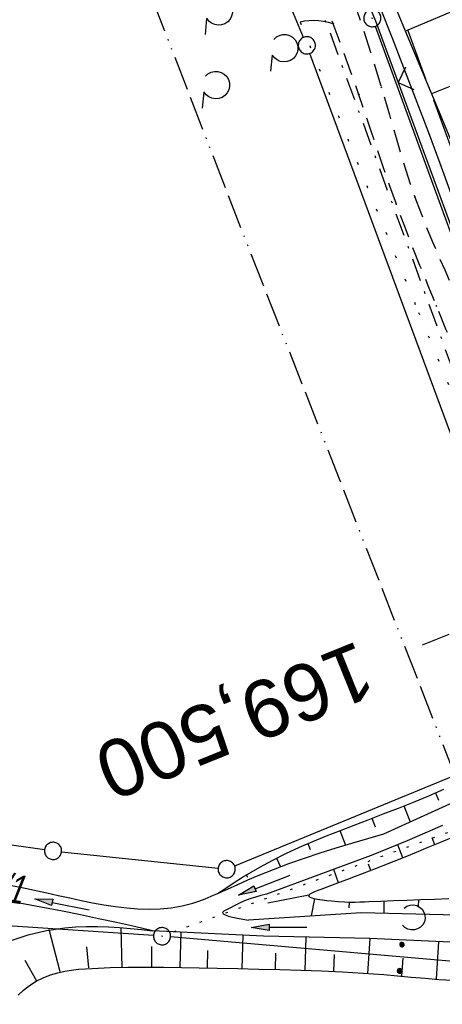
# Model space of a CAD drawing. Extents: x 509202 to 509841, y 456298 to 457260.
# Tile 19 of 56: x 509518 to 509555, y 456608 to 456694. Entities that reach past the tile are written whole.
import ezdxf
from ezdxf.enums import TextEntityAlignment as Align

# ---------------------------------------------------------------- set-up
doc = ezdxf.new("R2010")
doc.units = 0
doc.header["$LTSCALE"] = 10
doc.header["$MEASUREMENT"] = 0
for name, pattern in [('ACAD_ISO13W100', [36, 12, -3, 12, -3, 0, -3, 0, -3]), ('ACAD_ISO16W100', [73, 15, -6.5, 15, -6.5, 15, -7, 1, -7]), ('AUSGEZOGEN', [0]), ('LT00', [0]), ('LT07', [0.22, 0.02, -0.2]), ('LT08', [0.42, 0.2, -0.1, 0.02, -0.1]), ('LT11', [0.3, 0.2, -0.1]), ('LT17', [0.15, 0.1, -0.05]), ('PUNKTX2_STR', [0.6, 0.1, -0.5])]:
    doc.linetypes.add(name, pattern=pattern)
doc.layers.get('0').update_dxf_attribs({"linetype": 'LT00'})
for name, color, linetype in [('--EK_FBR', 1, 'LT00'), ('--EK_ST-93-1', 30, 'LT17'), ('--EL_DFK_AB_L', 21, 'LT00'), ('--EL_DFK_AB_P', 7, 'LT00'), ('BAB-KABEL', 220, 'ACAD_ISO16W100'), ('DFK_AB_L', 21, 'LT00'), ('DFK_AB_P', 7, 'LT00'), ('DFK_FLUR_NR', 250, 'LT00'), ('DFK_GZPKT', 250, 'LT00'), ('DFK_KATASTER', 250, 'LT00'), ('DFK_NUTZUNG', 250, 'LT00'), ('DFK_NUTZUNGSGRENZE', 70, 'PUNKTX2_STR'), ('GASLTG', 250, 'ACAD_ISO13W100'), ('GEHOELZ_SYMB', 252, 'Continuous'), ('PFEIL', 140, 'AUSGEZOGEN'), ('STROM_UNTER', 80, 'LT08'), ('V114_BOESCH', 250, 'LT00'), ('V114_BOSCHUNG', 250, 'LT00'), ('V114_EINFAHRT', 250, 'LT00'), ('V114_FELDWEG', 250, 'LT11'), ('V114_GEHOELZ', 250, 'LT07'), ('V114_GRABEN', 250, 'LT00'), ('V114_ZAUN', 40, 'LT00')]:
    doc.layers.add(name, color=color, linetype=linetype)
doc.styles.add('Beschrift', font='ARIAL.TTF')
doc.styles.get("Standard").update_dxf_attribs({"font": 'ARIAL.TTF'})

# ---------------------------------------------------------------- blocks, each defined once
blk = doc.blocks.new('SYMB7010')
at = {"color": 0, "linetype": 'ByBlock'}
for points in [[(-0.031408, 0.499213), (-0.093728, 0.49134), (-0.15457, 0.475719), (-0.212975, 0.452595), (-0.268021, 0.422333), (-0.31884, 0.385411), (-0.36463, 0.342411), (-0.40467, 0.29401), (-0.438329, 0.240973), (-0.465074, 0.184136), (-0.484486, 0.124395), (-0.496256, 0.062692), (-0.5002, 0)], [(-0.5002, 0), (-0.496256, -0.062692), (-0.484486, -0.124395), (-0.465075, -0.184136), (-0.438329, -0.240973), (-0.404671, -0.29401), (-0.36463, -0.342411), (-0.31884, -0.385411), (-0.268021, -0.422333), (-0.212975, -0.452595), (-0.154571, -0.475719), (-0.093728, -0.49134), (-0.031408, -0.499213), (0.031408, -0.499213)], [(0.5002, 0), (0.496256, 0.062692), (0.484485, 0.124395), (0.465074, 0.184136), (0.438329, 0.240973), (0.40467, 0.29401), (0.36463, 0.342411), (0.31884, 0.385411), (0.268021, 0.422333), (0.212975, 0.452595), (0.15457, 0.475719), (0.093728, 0.49134), (0.031408, 0.499213), (-0.031408, 0.499213)], [(0.031408, -0.499213), (0.093728, -0.491341), (0.15457, -0.475719), (0.212975, -0.452595), (0.268021, -0.422333), (0.31884, -0.385411), (0.36463, -0.342411), (0.404671, -0.294011), (0.438329, -0.240974), (0.465075, -0.184136), (0.484486, -0.124395), (0.496256, -0.062692), (0.500201, 0)]]:
    blk.add_lwpolyline(points, dxfattribs=at)
blk = doc.blocks.new('SYMB0003')
at = {"color": 0, "linetype": 'ByBlock'}
for p, q in [((-0.015712, 0), (0.010166, 0.012015)), ((0, -0.021257), (-0.015712, 0)), ((0.010166, 0.012015), (0, -0.021257))]:
    blk.add_line(p, q, dxfattribs=at)
for points in [[(-0.031395, 0.499013), (-0.093691, 0.491144), (-0.154509, 0.475528), (-0.21289, 0.452414), (-0.267913, 0.422164), (-0.318712, 0.385257), (-0.364484, 0.342274), (-0.404509, 0.293893), (-0.438154, 0.240877), (-0.464888, 0.184062), (-0.484292, 0.124345), (-0.496058, 0.062667), (-0.5, 0)], [(-0.5, 0), (-0.496058, -0.062667), (-0.484292, -0.124345), (-0.464888, -0.184062), (-0.438154, -0.240877), (-0.404509, -0.293893), (-0.364485, -0.342274), (-0.318712, -0.385257), (-0.267914, -0.422164), (-0.21289, -0.452414), (-0.154509, -0.475529), (-0.093691, -0.491144), (-0.031395, -0.499014), (0.031395, -0.499014)], [(0.5, 0), (0.496057, 0.062667), (0.484292, 0.124345), (0.464888, 0.184062), (0.438153, 0.240877), (0.404509, 0.293893), (0.364484, 0.342274), (0.318712, 0.385257), (0.267913, 0.422164), (0.21289, 0.452414), (0.154509, 0.475528), (0.093691, 0.491144), (0.031395, 0.499013), (-0.031395, 0.499013)], [(0.031395, -0.499014), (0.093691, -0.491144), (0.154509, -0.475529), (0.21289, -0.452414), (0.267914, -0.422164), (0.318712, -0.385257), (0.364485, -0.342274), (0.404509, -0.293893), (0.438154, -0.240877), (0.464889, -0.184062), (0.484292, -0.124345), (0.496058, -0.062667), (0.5, 0)]]:
    blk.add_lwpolyline(points, dxfattribs=at)
blk = doc.blocks.new('SYMB7231')
at = {"color": 0, "linetype": 'ByBlock'}
for p, q in [((0.109975, -0.002365), (0.105504, -0.031126)), ((0.23, -0.057081), (0.23, -0.082919)), ((0.235, -0.087105), (0.235, -0.052895)), ((0.24, -0.050836), (0.24, -0.089164)), ((0.245, -0.089796), (0.245, -0.050204)), ((0.25, -0.050836), (0.25, -0.089164)), ((0.255, -0.087105), (0.255, -0.052895)), ((0.26, -0.057081), (0.26, -0.082919)), ((0.265, -0.070126), (0.265, -0.069854)), ((0.46, -0.057081), (0.46, -0.082919)), ((0.465, -0.087105), (0.465, -0.052895)), ((0.47, -0.050836), (0.47, -0.089164)), ((0.475, -0.089796), (0.475, -0.050204)), ((0.48, -0.050836), (0.48, -0.089164)), ((0.485, -0.087105), (0.485, -0.052895)), ((0.49, -0.057081), (0.49, -0.082919)), ((0.495, -0.070126), (0.495, -0.069854))]:
    blk.add_line(p, q, dxfattribs=at)
for points in [[(-0.109975, -0.002365), (-0.106745, 0.026562), (-0.096041, 0.053629), (-0.078613, 0.076941), (-0.055681, 0.094866), (-0.028851, 0.106149), (0, 0.11)], [(0, 0.11), (0.028851, 0.106149), (0.055681, 0.094866), (0.078613, 0.076941), (0.096041, 0.053629), (0.106745, 0.026562), (0.109975, -0.002365)], [(-0.075234, -0.080249), (-0.093647, -0.057708), (-0.105504, -0.031126), (-0.109975, -0.002365)], [(0.105504, -0.031126), (0.093647, -0.057708), (0.075234, -0.080249)], [(0.265, -0.07), (0.263019, -0.061322), (0.25747, -0.054363), (0.24945, -0.050501), (0.24055, -0.050501), (0.23253, -0.054363), (0.226981, -0.061322), (0.225, -0.07), (0.226981, -0.078678), (0.23253, -0.085637), (0.24055, -0.089499), (0.24945, -0.089499), (0.25747, -0.085637), (0.263019, -0.078678), (0.265, -0.07)], [(0.495, -0.07), (0.493019, -0.061322), (0.48747, -0.054363), (0.47945, -0.050501), (0.47055, -0.050501), (0.46253, -0.054363), (0.456981, -0.061322), (0.455, -0.07), (0.456981, -0.078678), (0.46253, -0.085637), (0.47055, -0.089499), (0.47945, -0.089499), (0.48747, -0.085637), (0.493019, -0.078678), (0.495, -0.07)]]:
    blk.add_lwpolyline(points, dxfattribs=at)
blk = doc.blocks.new('Pfreil3')
at = {"layer": 'PFEIL'}
blk.add_hatch(color=256, dxfattribs=at).paths.add_polyline_path([(-1.549, 0.273), (-1.549, -0.273), (0, 0)])
for p, q in [((-1.549, 0), (-4.831, 0)), ((-1.549, -0.273), (-1.549, 0.273)), ((-1.549, 0.273), (0, 0)), ((0, 0), (-1.549, -0.273))]:
    blk.add_line(p, q, dxfattribs=at)
blk = doc.blocks.new('SYMB0011')
at = {"color": 0, "linetype": 'ByBlock'}
for p, q in [((0.5, 0), (-0.5, 0)), ((0, 0.5), (0, -0.5))]:
    blk.add_line(p, q, dxfattribs=at)
blk = doc.blocks.new('SYMB0024')
at = {"color": 0, "linetype": 'ByBlock'}
for p, q in [((-0.5, 0.5), (0, 0)), ((0, 0), (0.5, 0.5))]:
    blk.add_line(p, q, dxfattribs=at)
blk = doc.blocks.new('GEHOELZ_SYMB')
at = {"layer": 'GEHOELZ_SYMB'}
blk.add_line((0, 0), (1.4, 0), dxfattribs=at)
blk.add_lwpolyline([(-1.388, 0.017), (-1.612, 0.221), (-1.778, 0.474), (-1.876, 0.761), (-1.898, 1.063), (-1.844, 1.361), (-1.718, 1.636), (-1.526, 1.87), (-1.282, 2.05), (-1, 2.162), (-0.7, 2.2), (-0.4, 2.162), (-0.118, 2.05), (0.126, 1.87), (0.318, 1.636), (0.444, 1.361), (0.498, 1.063), (0.476, 0.761), (0.378, 0.474), (0.212, 0.221), (-0.012, 0.017)], dxfattribs=at)

msp = doc.modelspace()

# ---------------------------------------------------------------- linework, layer by layer
at = {"layer": '--EK_FBR', "linetype": 'LT11', "flags": 128}
for points in [[(509589.469, 456580.367), (509588.804, 456582.187), (509588.137, 456584.005), (509587.464, 456585.822), (509586.784, 456587.636), (509586.093, 456589.445), (509585.389, 456591.249), (509584.669, 456593.046), (509583.945, 456594.804), (509583.208, 456596.557), (509582.46, 456598.305), (509581.705, 456600.051), (509580.948, 456601.795), (509580.191, 456603.54), (509579.438, 456605.286), (509578.693, 456607.036), (509577.867, 456609.012), (509577.052, 456610.992), (509576.246, 456612.976), (509575.445, 456614.962), (509574.646, 456616.949), (509573.846, 456618.936), (509573.041, 456620.921), (509572.23, 456622.903), (509571.408, 456624.881), (509570.7, 456626.558), (509569.986, 456628.233), (509569.272, 456629.907), (509568.561, 456631.583), (509567.858, 456633.262), (509567.167, 456634.945), (509566.493, 456636.636), (509565.803, 456638.43), (509565.132, 456640.232), (509564.476, 456642.039), (509563.83, 456643.851), (509563.189, 456645.665), (509562.55, 456647.479), (509561.908, 456649.292), (509561.257, 456651.102), (509560.594, 456652.907), (509559.825, 456654.943), (509559.037, 456656.972), (509558.235, 456658.995), (509557.42, 456661.014), (509556.597, 456663.029), (509555.768, 456665.043), (509554.938, 456667.055), (509554.108, 456669.069), (509553.384, 456670.837), (509552.668, 456672.608), (509551.965, 456674.383), (509551.279, 456676.165), (509550.614, 456677.955), (509550.048, 456679.541), (509549.497, 456681.132), (509548.956, 456682.727), (509548.419, 456684.323), (509547.881, 456685.919), (509547.338, 456687.513), (509546.245, 456690.618), (509545.109, 456693.706), (509544.37, 456695.648), (509543.617, 456697.584), (509542.854, 456699.517), (509541.818, 456702.108), (509540.772, 456704.695), (509539.717, 456707.278), (509538.655, 456709.859), (509537.588, 456712.438), (509536.517, 456715.015), (509533.439, 456722.391), (509530.346, 456729.761), (509528.931, 456733.122), (509527.514, 456736.482), (509526.097, 456739.841), (509524.681, 456743.202), (509523.269, 456746.564), (509521.861, 456749.928), (509520.556, 456753.061), (509519.253, 456756.196), (509517.951, 456759.331), (509516.648, 456762.465), (509515.341, 456765.598), (509514.027, 456768.728), (509512.705, 456771.854), (509509.708, 456778.837), (509506.658, 456785.797), (509503.555, 456792.735), (509502.289, 456795.528), (509501.017, 456798.319), (509499.74, 456801.108), (509498.462, 456803.896), (509497.184, 456806.684), (509495.908, 456809.473), (509494.636, 456812.263), (509492.91, 456816.076), (509491.194, 456819.892), (509489.486, 456823.713), (509487.785, 456827.537), (509486.087, 456831.364), (509485.085, 456833.628), (509484.081, 456835.891), (509483.075, 456838.152), (509482.064, 456840.411), (509481.046, 456842.666), (509480.019, 456844.916), (509478.982, 456847.159), (509478.245, 456848.731), (509477.497, 456850.298), (509476.735, 456851.858), (509475.953, 456853.41), (509475.148, 456854.951), (509474.314, 456856.48), (509473.449, 456857.996), (509472.546, 456859.497), (509471.954, 456860.436), (509471.343, 456861.364), (509470.71, 456862.275), (509470.053, 456863.165), (509469.367, 456864.029), (509468.651, 456864.861), (509467.901, 456865.658), (509467.115, 456866.413), (509466.334, 456867.09), (509465.523, 456867.73), (509464.685, 456868.34), (509463.824, 456868.924), (509462.945, 456869.488), (509462.052, 456870.038), (509461.148, 456870.579), (509460.24, 456871.116), (509459.329, 456871.653), (509457.819, 456872.561), (509456.315, 456873.483), (509454.815, 456874.416), (509453.319, 456875.353), (509451.824, 456876.292), (509450.33, 456877.229), (509448.834, 456878.158), (509447.336, 456879.077), (509445.834, 456879.979), (509444.326, 456880.862), (509442.811, 456881.721), (509441.287, 456882.552), (509439.754, 456883.35), (509438.209, 456884.112), (509436.651, 456884.833), (509435.078, 456885.508), (509433.49, 456886.134), (509431.884, 456886.707), (509430.26, 456887.221), (509428.74, 456887.643), (509427.203, 456888.017), (509425.652, 456888.348), (509424.088, 456888.639), (509422.511, 456888.897), (509420.924, 456889.126), (509419.327, 456889.33), (509417.722, 456889.515), (509416.111, 456889.686), (509414.493, 456889.847), (509412.872, 456890.003), (509411.247, 456890.159), (509409.621, 456890.319), (509407.568, 456890.535), (509405.517, 456890.77), (509403.469, 456891.028), (509401.428, 456891.313), (509399.396, 456891.628), (509397.374, 456891.977), (509395.365, 456892.364), (509393.371, 456892.793), (509391.395, 456893.267), (509389.439, 456893.79), (509387.504, 456894.367), (509385.594, 456895.001), (509383.709, 456895.695), (509381.854, 456896.454), (509380.029, 456897.281), (509378.454, 456898.065), (509376.902, 456898.9), (509375.371, 456899.781), (509373.86, 456900.704), (509372.365, 456901.664), (509370.885, 456902.656), (509369.418, 456903.676), (509367.962, 456904.719), (509366.514, 456905.781), (509365.073, 456906.857), (509363.636, 456907.941), (509362.201, 456909.031)], [(509474.818, 456860.83), (509475.758, 456859.043), (509476.694, 456857.255), (509477.625, 456855.465), (509478.547, 456853.67), (509479.459, 456851.87), (509480.356, 456850.064), (509481.236, 456848.249), (509482.171, 456846.268), (509483.086, 456844.278), (509483.985, 456842.28), (509484.871, 456840.276), (509485.749, 456838.267), (509486.621, 456836.256), (509487.491, 456834.244), (509488.362, 456832.233), (509490.029, 456828.422), (509491.713, 456824.619), (509493.413, 456820.823), (509495.128, 456817.034), (509496.856, 456813.251), (509497.984, 456810.798), (509499.116, 456808.347), (509500.249, 456805.896), (509501.381, 456803.445), (509502.51, 456800.992), (509503.635, 456798.538), (509504.754, 456796.081), (509505.864, 456793.62), (509507.718, 456789.452), (509509.543, 456785.271), (509511.341, 456781.079), (509513.112, 456776.875), (509514.858, 456772.661), (509515.852, 456770.231), (509516.841, 456767.798), (509517.826, 456765.363), (509518.809, 456762.928), (509519.793, 456760.494), (509520.78, 456758.06), (509521.772, 456755.629), (509522.772, 456753.201), (509523.782, 456750.777), (509524.738, 456748.51), (509525.702, 456746.245), (509526.672, 456743.984), (509527.645, 456741.723), (509528.619, 456739.463), (509529.592, 456737.202), (509530.561, 456734.94), (509531.524, 456732.675), (509532.477, 456730.407), (509533.34, 456728.331), (509534.196, 456726.253), (509535.051, 456724.174), (509535.906, 456722.095), (509536.766, 456720.018), (509537.634, 456717.945), (509538.513, 456715.876), (509539.258, 456714.151), (509540.01, 456712.428), (509540.765, 456710.707), (509541.519, 456708.986), (509542.269, 456707.263), (509543.01, 456705.537), (509543.74, 456703.806), (509544.455, 456702.069), (509545.15, 456700.324), (509546.287, 456697.318), (509547.359, 456694.286), (509548.366, 456691.231), (509549.31, 456688.155), (509549.662, 456686.951), (509550.009, 456685.745), (509550.355, 456684.539), (509550.705, 456683.335), (509551.064, 456682.134), (509551.435, 456680.938), (509551.824, 456679.748), (509552.234, 456678.566), (509552.711, 456677.282), (509553.214, 456676.008), (509553.738, 456674.741), (509554.278, 456673.48), (509554.829, 456672.223), (509555.385, 456670.968), (509555.942, 456669.712), (509557.335, 456666.521), (509558.696, 456663.318), (509560.023, 456660.101), (509561.312, 456656.871), (509562.563, 456653.625), (509563.235, 456651.83), (509563.898, 456650.031), (509564.555, 456648.23), (509565.208, 456646.427), (509565.863, 456644.624), (509566.52, 456642.823), (509567.185, 456641.024), (509567.859, 456639.23), (509568.547, 456637.44), (509569.34, 456635.434), (509570.15, 456633.434), (509570.976, 456631.441), (509571.815, 456629.453), (509572.664, 456627.469), (509573.521, 456625.488), (509574.479, 456623.288), (509575.441, 456621.088), (509576.403, 456618.889), (509577.364, 456616.69), (509578.32, 456614.488), (509579.269, 456612.284), (509580.209, 456610.076), (509581.137, 456607.863), (509582.095, 456605.535), (509583.041, 456603.201), (509583.978, 456600.863), (509584.909, 456598.524), (509585.838, 456596.183), (509586.767, 456593.842), (509588.016, 456590.717), (509589.271, 456587.594), (509590.529, 456584.472), (509591.79, 456581.352)]]:
    msp.add_lwpolyline(points, dxfattribs=at)
at = {"layer": '--EK_ST-93-1', "ltscale": 2.5}
msp.add_line((509589.923, 456654.521), (509552.864, 456639.454), dxfattribs=at)
at = {"layer": '--EL_DFK_AB_L'}
for p, q in [((509548.767, 456693.495), (509570.114, 456634.805)), ((509529.422, 456614.1), (509500.349, 456616.078)), ((509572.523, 456610.354), (509530.917, 456613.985))]:
    msp.add_line(p, q, dxfattribs=at)
at = {"layer": 'BAB-KABEL', "ltscale": 0.03, "flags": 128}
msp.add_lwpolyline([(509310.397, 457191.455), (509314.935, 457182.403), (509327.66, 457157.094), (509343.187, 457126.022), (509353.104, 457106.758), (509363.321, 457084.915), (509375.621, 457061.023), (509384.153, 457045.767), (509397.858, 457019.34), (509408.066, 456999.062), (509420.087, 456973.888), (509435.471, 456943.271), (509446.241, 456921.444), (509454.936, 456903.795), (509461.516, 456890.214), (509469.628, 456874.404), (509477.312, 456859.329), (509483.329, 456847.572), (509491.021, 456833.158), (509501.09, 456813.152), (509506.259, 456802.264), (509513.665, 456785.62), (509521.93, 456766.04), (509526.539, 456755.153), (509531.439, 456742.537), (509534.931, 456733.883), (509544.021, 456711.792), (509550.592, 456695.843), (509560.174, 456669.924), (509577.78, 456627.358), (509581.452, 456623.887), (509581.081, 456619.183), (509584.721, 456608.071), (509600.908, 456566.528), (509604.911, 456555.37), (509610.192, 456542.556), (509618.674, 456519.883), (509627.397, 456496.01), (509636.934, 456469.156), (509646.666, 456441.468), (509670.817, 456365.754), (509672.677, 456359.45), (509656.284, 456346.091), (509658.672, 456333.929)], dxfattribs=at)
at = {"layer": 'DFK_AB_L'}
for p, q in [((509548.767, 456693.495), (509570.114, 456634.805)), ((509529.422, 456614.1), (509500.349, 456616.078)), ((509572.523, 456610.354), (509530.917, 456613.985))]:
    msp.add_line(p, q, dxfattribs=at)
at = {"layer": 'DFK_KATASTER'}
for p, q in [((509542.512, 456692.522), (509513.649, 456761.837)), ((509564.69, 456632.613), (509543.06, 456691.126)), ((509536.504, 456620.186), (509564.257, 456631.624)), ((509483.803, 456626.804), (509519.918, 456621.607)), ((509521.406, 456621.42), (509535.065, 456619.979))]:
    msp.add_line(p, q, dxfattribs=at)
at = {"layer": 'DFK_NUTZUNGSGRENZE', "ltscale": 0.2}
msp.add_line((509565.215, 456626.765), (509530.875, 456614.305), dxfattribs=at)
at = {"layer": 'GASLTG', "ltscale": 0.025, "flags": 128}
msp.add_lwpolyline([(509536.362, 456595.58), (509537.11, 456603.042), (509537.644, 456603.681), (509538.816, 456603.894), (509539.884, 456604.001), (509559.406, 456602.509), (509561.006, 456602.615), (509561.973, 456603.238), (509562.247, 456604.356), (509562.293, 456606.022), (509562.521, 456608.4), (509562.589, 456609.975), (509562.247, 456610.956), (509556.525, 456626.064), (509545.65, 456653.947), (509536.9, 456676.277), (509525.475, 456705.852), (509512.023, 456740.779), (509506.032, 456756.064), (509501.239, 456768.382), (509480.574, 456791.597), (509467.429, 456806.36), (509464.011, 456808.548), (509454.772, 456813.138), (509451.674, 456814.419), (509449.558, 456810.291)], dxfattribs=at)
at = {"layer": 'STROM_UNTER', "flags": 128}
msp.add_lwpolyline([(509480.891, 456838.678), (509481.335, 456838.812), (509499.59, 456799.516), (509505.766, 456785.19), (509525.254, 456739.144), (509544.692, 456693.287), (509566.09, 456634.457), (509576.274, 456611.773), (509577.886, 456605.064), (509597.832, 456555.4), (509600.268, 456548.385)], dxfattribs=at)
at = {"layer": 'V114_BOESCH'}
for points in [[(509534.995, 456617.774), (509535.726, 456618.254), (509536.459, 456618.729), (509537.196, 456619.196), (509537.941, 456619.651), (509538.694, 456620.089), (509539.825, 456620.701), (509540.977, 456621.274), (509542.147, 456621.813), (509543.331, 456622.325), (509544.525, 456622.816), (509545.727, 456623.29), (509546.933, 456623.754), (509548.139, 456624.214), (509549.47, 456624.723), (509550.797, 456625.239), (509552.118, 456625.766), (509553.434, 456626.31), (509554.742, 456626.877)], [(509555.417, 456622.64), (509554.377, 456622.209), (509553.348, 456621.782), (509552.335, 456621.364), (509551.342, 456620.957), (509550.375, 456620.565), (509549.438, 456620.19), (509548.836, 456619.954), (509548.238, 456619.721), (509547.631, 456619.488), (509547.002, 456619.249), (509546.341, 456619), (509545.634, 456618.736), (509544.869, 456618.451), (509544.035, 456618.142), (509543.747, 456618.034), (509543.473, 456617.926), (509543.237, 456617.819), (509543.06, 456617.717), (509542.967, 456617.621), (509542.988, 456617.516), (509543.141, 456617.423), (509543.4, 456617.343), (509543.736, 456617.274), (509544.124, 456617.216), (509544.535, 456617.167), (509544.943, 456617.128), (509545.545, 456617.08), (509546.08, 456617.05), (509546.563, 456617.035), (509547.005, 456617.032), (509547.419, 456617.038), (509547.816, 456617.051), (509548.21, 456617.067), (509549.268, 456617.112), (509550.377, 456617.16), (509551.53, 456617.208), (509552.721, 456617.255), (509553.942, 456617.297), (509555.187, 456617.333)], [(509516.921, 456613.638), (509518.487, 456614.167), (509520.079, 456614.553), (509521.692, 456614.794), (509522.637, 456614.869), (509523.587, 456614.901), (509524.541, 456614.895), (509525.499, 456614.859), (509526.458, 456614.798), (509527.42, 456614.718), (509528.383, 456614.626), (509529.347, 456614.528)], [(509517.607, 456608.89), (509518.084, 456609.349), (509518.616, 456609.757), (509519.192, 456610.112), (509519.802, 456610.415), (509520.437, 456610.665), (509521.087, 456610.862), (509521.682, 456610.996), (509522.279, 456611.092), (509522.879, 456611.161), (509523.481, 456611.209), (509524.083, 456611.244), (509525.635, 456611.307), (509527.187, 456611.342), (509528.74, 456611.353), (509530.295, 456611.346), (509531.851, 456611.324), (509533.408, 456611.294), (509534.968, 456611.261), (509536.794, 456611.222), (509538.622, 456611.182), (509540.448, 456611.136), (509542.272, 456611.081), (509544.092, 456611.013), (509545.905, 456610.928), (509547.709, 456610.824), (509549.503, 456610.695), (509550.707, 456610.593), (509551.909, 456610.486), (509553.111, 456610.38), (509554.315, 456610.281), (509555.526, 456610.198)]]:
    msp.add_lwpolyline(points, dxfattribs=at)
at = {"layer": 'V114_BOSCHUNG'}
for p, q in [((509557.715, 456695.728), (509551.397, 456693.078)), ((509560.025, 456690.116), (509553.675, 456687.601)), ((509554.021, 456626.562), (509554.298, 456625.922)), ((509551.267, 456625.424), (509551.823, 456624.044)), ((509548.478, 456624.343), (509548.765, 456623.605)), ((509545.669, 456623.267), (509546.176, 456622.009)), ((509542.876, 456622.132), (509543.102, 456621.619)), ((509551.186, 456620.894), (509550.726, 456622.03)), ((509553.964, 456622.037), (509553.722, 456622.624)), ((509540.155, 456620.869), (509540.501, 456620.111)), ((509548.392, 456619.781), (509548.17, 456620.35)), ((509537.521, 456619.397), (509537.628, 456619.193)), ((509545.576, 456618.714), (509545.146, 456619.881)), ((509535.016, 456617.788), (509535.018, 456617.785)), ((509542.967, 456617.621), (509539.392, 456616.925)), ((509543.193, 456615.815), (509543.491, 456617.322)), ((509546.478, 456616.529), (509546.532, 456617.036)), ((509549.54, 456616.05), (509549.538, 456617.124)), ((509552.541, 456616.612), (509552.56, 456617.249)), ((509521.267, 456610.953), (509520.315, 456614.632)), ((509526.679, 456611.319), (509526.598, 456614.742)), ((509531.761, 456611.355), (509531.834, 456614.39)), ((509537.172, 456611.209), (509537.245, 456614.17)), ((509542.656, 456611.063), (509542.743, 456613.972)), ((509548.119, 456610.796), (509548.322, 456613.861)), ((509554.107, 456610.298), (509554.31, 456613.585)), ((509523.79, 456611.282), (509523.61, 456613.11)), ((509529.274, 456611.355), (509529.274, 456613.147)), ((509534.137, 456611.282), (509534.167, 456612.803)), ((509540.06, 456611.136), (509540.096, 456612.581)), ((509519.242, 456610.139), (509518.225, 456611.943)), ((509545.156, 456610.965), (509545.223, 456612.446)), ((509551.094, 456610.559), (509551.215, 456612.14))]:
    msp.add_line(p, q, dxfattribs=at)
at = {"layer": 'V114_EINFAHRT'}
msp.add_lwpolyline([(509545.109, 456693.706), (509544.681, 456693.812), (509544.252, 456693.903), (509543.823, 456693.968), (509543.392, 456693.993), (509543, 456693.973), (509542.606, 456693.923), (509542.212, 456693.858)], dxfattribs=at)
at = {"layer": 'V114_FELDWEG', "flags": 128}
for points in [[(509589.469, 456580.367), (509588.804, 456582.187), (509588.137, 456584.005), (509587.464, 456585.822), (509586.784, 456587.636), (509586.093, 456589.445), (509585.389, 456591.249), (509584.669, 456593.046), (509583.945, 456594.804), (509583.208, 456596.557), (509582.46, 456598.305), (509581.705, 456600.051), (509580.948, 456601.795), (509580.191, 456603.54), (509579.438, 456605.286), (509578.693, 456607.036), (509577.867, 456609.012), (509577.052, 456610.992), (509576.246, 456612.976), (509575.445, 456614.962), (509574.646, 456616.949), (509573.846, 456618.936), (509573.041, 456620.921), (509572.23, 456622.903), (509571.408, 456624.881), (509570.7, 456626.558), (509569.986, 456628.233), (509569.272, 456629.907), (509568.561, 456631.583), (509567.858, 456633.262), (509567.167, 456634.945), (509566.493, 456636.636), (509565.803, 456638.43), (509565.132, 456640.232), (509564.476, 456642.039), (509563.83, 456643.851), (509563.189, 456645.665), (509562.55, 456647.479), (509561.908, 456649.292), (509561.257, 456651.102), (509560.594, 456652.907), (509559.825, 456654.943), (509559.037, 456656.972), (509558.235, 456658.995), (509557.42, 456661.014), (509556.597, 456663.029), (509555.768, 456665.043), (509554.938, 456667.055), (509554.108, 456669.069), (509553.384, 456670.837), (509552.668, 456672.608), (509551.965, 456674.383), (509551.279, 456676.165), (509550.614, 456677.955), (509550.048, 456679.541), (509549.497, 456681.132), (509548.956, 456682.727), (509548.419, 456684.323), (509547.881, 456685.919), (509547.338, 456687.513), (509546.245, 456690.618), (509545.109, 456693.706), (509544.37, 456695.648), (509543.617, 456697.584), (509542.854, 456699.517), (509541.818, 456702.108), (509540.772, 456704.695), (509539.717, 456707.278), (509538.655, 456709.859), (509537.588, 456712.438), (509536.517, 456715.015), (509533.439, 456722.391), (509530.346, 456729.761), (509528.931, 456733.122), (509527.514, 456736.482), (509526.097, 456739.841), (509524.681, 456743.202), (509523.269, 456746.564), (509521.861, 456749.928), (509520.556, 456753.061), (509519.253, 456756.196), (509517.951, 456759.331), (509516.648, 456762.465), (509515.341, 456765.598), (509514.027, 456768.728), (509512.705, 456771.854), (509509.708, 456778.837), (509506.658, 456785.797), (509503.555, 456792.735), (509502.289, 456795.528), (509501.017, 456798.319), (509499.74, 456801.108), (509498.462, 456803.896), (509497.184, 456806.684), (509495.908, 456809.473), (509494.636, 456812.263), (509492.91, 456816.076), (509491.194, 456819.892), (509489.486, 456823.713), (509487.785, 456827.537), (509486.087, 456831.364), (509485.085, 456833.628), (509484.081, 456835.891), (509483.075, 456838.152), (509482.064, 456840.411), (509481.046, 456842.666), (509480.019, 456844.916), (509478.982, 456847.159), (509478.245, 456848.731), (509477.497, 456850.298), (509476.735, 456851.858), (509475.953, 456853.41), (509475.148, 456854.951), (509474.314, 456856.48), (509473.449, 456857.996), (509472.546, 456859.497), (509471.954, 456860.436), (509471.343, 456861.364), (509470.71, 456862.275), (509470.053, 456863.165), (509469.367, 456864.029), (509468.651, 456864.861), (509467.901, 456865.658), (509467.115, 456866.413), (509466.334, 456867.09), (509465.523, 456867.73), (509464.685, 456868.34), (509463.824, 456868.924), (509462.945, 456869.488), (509462.052, 456870.038), (509461.148, 456870.579), (509460.24, 456871.116), (509459.329, 456871.653), (509457.819, 456872.561), (509456.315, 456873.483), (509454.815, 456874.416), (509453.319, 456875.353), (509451.824, 456876.292), (509450.33, 456877.229), (509448.834, 456878.158), (509447.336, 456879.077), (509445.834, 456879.979), (509444.326, 456880.862), (509442.811, 456881.721), (509441.287, 456882.552), (509439.754, 456883.35), (509438.209, 456884.112), (509436.651, 456884.833), (509435.078, 456885.508), (509433.49, 456886.134), (509431.884, 456886.707), (509430.26, 456887.221), (509428.74, 456887.643), (509427.203, 456888.017), (509425.652, 456888.348), (509424.088, 456888.639), (509422.511, 456888.897), (509420.924, 456889.126), (509419.327, 456889.33), (509417.722, 456889.515), (509416.111, 456889.686), (509414.493, 456889.847), (509412.872, 456890.003), (509411.247, 456890.159), (509409.621, 456890.319), (509407.568, 456890.535), (509405.517, 456890.77), (509403.469, 456891.028), (509401.428, 456891.313), (509399.396, 456891.628), (509397.374, 456891.977), (509395.365, 456892.364), (509393.371, 456892.793), (509391.395, 456893.267), (509389.439, 456893.79), (509387.504, 456894.367), (509385.594, 456895.001), (509383.709, 456895.695), (509381.854, 456896.454), (509380.029, 456897.281), (509378.454, 456898.065), (509376.902, 456898.9), (509375.371, 456899.781), (509373.86, 456900.704), (509372.365, 456901.664), (509370.885, 456902.656), (509369.418, 456903.676), (509367.962, 456904.719), (509366.514, 456905.781), (509365.073, 456906.857), (509363.636, 456907.941), (509362.201, 456909.031)], [(509474.818, 456860.83), (509475.758, 456859.043), (509476.694, 456857.255), (509477.625, 456855.465), (509478.547, 456853.67), (509479.459, 456851.87), (509480.356, 456850.064), (509481.236, 456848.249), (509482.171, 456846.268), (509483.086, 456844.278), (509483.985, 456842.28), (509484.871, 456840.276), (509485.749, 456838.267), (509486.621, 456836.256), (509487.491, 456834.244), (509488.362, 456832.233), (509490.029, 456828.422), (509491.713, 456824.619), (509493.413, 456820.823), (509495.128, 456817.034), (509496.856, 456813.251), (509497.984, 456810.798), (509499.116, 456808.347), (509500.249, 456805.896), (509501.381, 456803.445), (509502.51, 456800.992), (509503.635, 456798.538), (509504.754, 456796.081), (509505.864, 456793.62), (509507.718, 456789.452), (509509.543, 456785.271), (509511.341, 456781.079), (509513.112, 456776.875), (509514.858, 456772.661), (509515.852, 456770.231), (509516.841, 456767.798), (509517.826, 456765.363), (509518.809, 456762.928), (509519.793, 456760.494), (509520.78, 456758.06), (509521.772, 456755.629), (509522.772, 456753.201), (509523.782, 456750.777), (509524.738, 456748.51), (509525.702, 456746.245), (509526.672, 456743.984), (509527.645, 456741.723), (509528.619, 456739.463), (509529.592, 456737.202), (509530.561, 456734.94), (509531.524, 456732.675), (509532.477, 456730.407), (509533.34, 456728.331), (509534.196, 456726.253), (509535.051, 456724.174), (509535.906, 456722.095), (509536.766, 456720.018), (509537.634, 456717.945), (509538.513, 456715.876), (509539.258, 456714.151), (509540.01, 456712.428), (509540.765, 456710.707), (509541.519, 456708.986), (509542.269, 456707.263), (509543.01, 456705.537), (509543.74, 456703.806), (509544.455, 456702.069), (509545.15, 456700.324), (509546.287, 456697.318), (509547.359, 456694.286), (509548.366, 456691.231), (509549.31, 456688.155), (509549.662, 456686.951), (509550.009, 456685.745), (509550.355, 456684.539), (509550.705, 456683.335), (509551.064, 456682.134), (509551.435, 456680.938), (509551.824, 456679.748), (509552.234, 456678.566), (509552.711, 456677.282), (509553.214, 456676.008), (509553.738, 456674.741), (509554.278, 456673.48), (509554.829, 456672.223), (509555.385, 456670.968), (509555.942, 456669.712), (509557.335, 456666.521), (509558.696, 456663.318), (509560.023, 456660.101), (509561.312, 456656.871), (509562.563, 456653.625), (509563.235, 456651.83), (509563.898, 456650.031), (509564.555, 456648.23), (509565.208, 456646.427), (509565.863, 456644.624), (509566.52, 456642.823), (509567.185, 456641.024), (509567.859, 456639.23), (509568.547, 456637.44), (509569.34, 456635.434), (509570.15, 456633.434), (509570.976, 456631.441), (509571.815, 456629.453), (509572.664, 456627.469), (509573.521, 456625.488), (509574.479, 456623.288), (509575.441, 456621.088), (509576.403, 456618.889), (509577.364, 456616.69), (509578.32, 456614.488), (509579.269, 456612.284), (509580.209, 456610.076), (509581.137, 456607.863), (509582.095, 456605.535), (509583.041, 456603.201), (509583.978, 456600.863), (509584.909, 456598.524), (509585.838, 456596.183), (509586.767, 456593.842), (509588.016, 456590.717), (509589.271, 456587.594), (509590.529, 456584.472), (509591.79, 456581.352)]]:
    msp.add_lwpolyline(points, dxfattribs=at)
at = {"layer": 'V114_GEHOELZ'}
msp.add_lwpolyline([(509542.217, 456693.844), (509552.543, 456668.507), (509559.225, 456652.463), (509564.166, 456635.93), (509569.256, 456622.967), (509573.81, 456607.331), (509574.828, 456604.264), (509581.632, 456592.082), (509585.36, 456582.418), (509586.646, 456579.681), (509584.875, 456576.005)], dxfattribs=at)
at = {"layer": 'V114_GRABEN'}
for points in [[(509549.131, 456695.249), (509550.268, 456692.38), (509551.389, 456689.504), (509552.402, 456686.858), (509553.401, 456684.206), (509554.389, 456681.55), (509555.368, 456678.891)], [(509550.4, 456695.478), (509551.53, 456692.757), (509552.662, 456690.036), (509553.62, 456687.733), (509554.575, 456685.429), (509555.525, 456683.123)], [(509516.316, 456618.63), (509518.214, 456618.246), (509520.126, 456617.837), (509521.119, 456617.615), (509522.114, 456617.392), (509523.11, 456617.175), (509524.107, 456616.972), (509525.101, 456616.789), (509526.094, 456616.634), (509527.082, 456616.515), (509528.064, 456616.438), (509529.04, 456616.41), (509530.007, 456616.439), (509530.965, 456616.532), (509531.912, 456616.697), (509532.847, 456616.94), (509533.389, 456617.121), (509533.928, 456617.325), (509534.463, 456617.545), (509534.995, 456617.774), (509535.887, 456618.169), (509536.775, 456618.566), (509537.663, 456618.958), (509538.555, 456619.34), (509539.89, 456619.878), (509541.238, 456620.383), (509542.598, 456620.862), (509543.967, 456621.317), (509545.345, 456621.754), (509546.728, 456622.176), (509548.115, 456622.59), (509549.503, 456622.999), (509556.878, 456626.32)], [(509554.635, 456623.726), (509551.546, 456622.373), (509548.424, 456621.095), (509539.284, 456617.708), (509538.797, 456617.593), (509538.313, 456617.468), (509537.837, 456617.324), (509537.372, 456617.152), (509536.922, 456616.941), (509536.696, 456616.816), (509536.473, 456616.689), (509536.2, 456616.543), (509535.907, 456616.403), (509535.719, 456616.318), (509535.562, 456616.235), (509535.456, 456616.118), (509535.5, 456616.009), (509535.672, 456615.907), (509535.951, 456615.81), (509536.315, 456615.718), (509536.743, 456615.629), (509537.214, 456615.542), (509537.706, 456615.457)], [(509529.347, 456614.528), (509527.77, 456614.884), (509526.194, 456615.236), (509524.618, 456615.581), (509523.043, 456615.915), (509521.469, 456616.235), (509519.6, 456616.592), (509517.731, 456616.929)], [(509577.48, 456606.432), (509573.792, 456614.419), (509573.565, 456614.776), (509573.254, 456615.075), (509572.88, 456615.314), (509572.467, 456615.496), (509572.036, 456615.62), (509571.556, 456615.692), (509571.079, 456615.707), (509570.606, 456615.678), (509570.134, 456615.621), (509569.664, 456615.547), (509569.195, 456615.473), (509568.725, 456615.412), (509568.019, 456615.366), (509567.312, 456615.369), (509566.603, 456615.407), (509565.892, 456615.47), (509565.181, 456615.545), (509564.47, 456615.618), (509563.759, 456615.678), (509563.048, 456615.713), (509547.541, 456616.1), (509537.706, 456615.457)], [(509575.235, 456607.729), (509574.683, 456608.608), (509574.072, 456609.448), (509573.405, 456610.243), (509572.684, 456610.991), (509571.914, 456611.687), (509571.098, 456612.328), (509570.498, 456612.513), (509569.897, 456612.689), (509569.294, 456612.849), (509568.689, 456612.985), (509568.079, 456613.089), (509567.364, 456613.163), (509566.645, 456613.196), (509565.921, 456613.199), (509565.195, 456613.187), (509564.469, 456613.172), (509563.743, 456613.167), (509563.019, 456613.185), (509548.281, 456613.862), (509539.02, 456614.063), (509529.347, 456614.528)]]:
    msp.add_lwpolyline(points, dxfattribs=at)
at = {"layer": 'V114_ZAUN'}
msp.add_line((509550.773, 456688.584), (509555.943, 456674.503), dxfattribs=at)
msp.add_lwpolyline([(509545.197, 456702.504), (509548.799, 456693.961), (509550.773, 456688.584)], dxfattribs=at)

# ---------------------------------------------------------------- block references
at = {"layer": '--EL_DFK_AB_P', "xscale": 1.500000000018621, "yscale": 1.5, "zscale": 1.5, "rotation": 264.7377099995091}
for p in [(509548.51, 456694.2), (509530.17, 456614.049)]:
    msp.add_blockref('SYMB0003', p, dxfattribs=at)
at = {"layer": 'DFK_AB_P', "xscale": 1.500000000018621, "yscale": 1.5, "zscale": 1.5, "rotation": 264.7377099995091}
for p in [(509548.51, 456694.2), (509530.17, 456614.049)]:
    msp.add_blockref('SYMB0003', p, dxfattribs=at)
at = {"layer": 'DFK_GZPKT', "xscale": 1.500000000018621, "yscale": 1.5, "zscale": 1.5, "rotation": 264.7377099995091}
for p in [(509542.8, 456691.83), (509520.66, 456621.499), (509535.81, 456619.9)]:
    msp.add_blockref('SYMB7010', p, dxfattribs=at)
at = {"layer": 'DFK_NUTZUNG', "xscale": 10.00000000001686, "yscale": 10, "zscale": 10, "rotation": 264.7377100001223}
msp.add_blockref('SYMB7231', (509552.02, 456615.689), dxfattribs=at)
at = {"layer": 'GEHOELZ_SYMB', "rotation": 264.7377000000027}
for p in [(509534.045, 456694.178), (509539.772, 456690.97), (509533.807, 456687.744)]:
    msp.add_blockref('GEHOELZ_SYMB', p, dxfattribs=at)
at = {"layer": 'PFEIL'}
for p, rotation in [((509536.843, 456617.628), 201.4165573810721), ((509519.074, 456617.316), 168.4350939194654), ((509537.955, 456614.814), 180.4094271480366)]:
    msp.add_blockref('Pfreil3', p, dxfattribs=dict(at, rotation=rotation))
at = {"layer": 'V114_FELDWEG', "xscale": 0.1000000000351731, "yscale": 0.09999999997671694, "zscale": 0.1, "rotation": 294.0840000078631}
for p in [(509545.109, 456693.706), (509549.31, 456688.155), (509547.338, 456687.513), (509550.614, 456677.955), (509552.234, 456678.566), (509554.108, 456669.069)]:
    msp.add_blockref('SYMB0011', p, dxfattribs=at)
at = {"layer": 'V114_ZAUN', "xscale": 2.100000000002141, "yscale": 2.099999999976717, "zscale": 2.1, "rotation": 290.160830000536}
msp.add_blockref('SYMB0024', (509550.773, 456688.584), dxfattribs=at)

# ---------------------------------------------------------------- texts
at = {"layer": '--EK_ST-93-1', "style": 'Beschrift'}
msp.add_text('169,500', height=5, rotation=-157.97937, dxfattribs=at).set_placement((509548.233, 456637.568), align=Align.MIDDLE_LEFT)
at = {"layer": 'DFK_FLUR_NR', "oblique": 13.754, "width": 0.75}
msp.add_text('810/1', height=2.5, rotation=-7.99809, dxfattribs=at).set_placement((509511.399, 456617.756))

doc.saveas('drawing.dxf')
